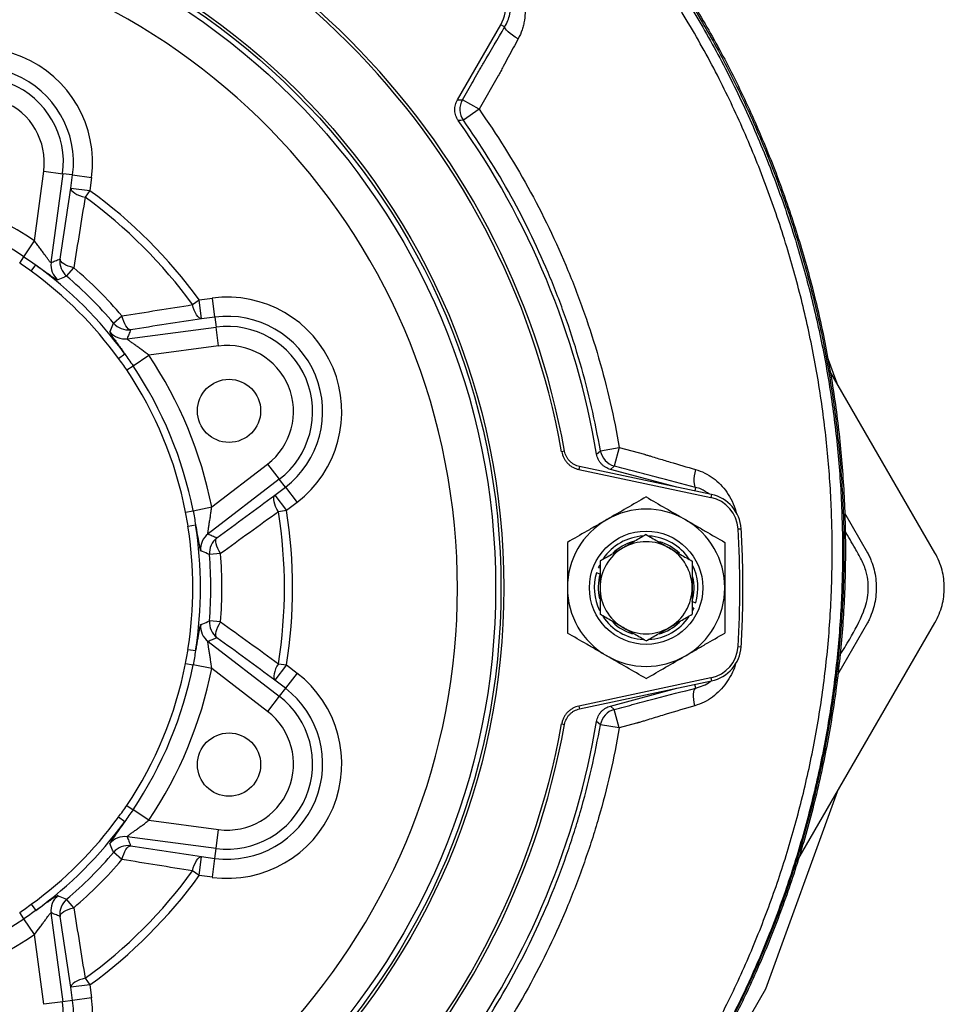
# Model space of a CAD drawing. Header units: millimetres. Extents: x 3529 to 6506, y 5193 to 8895.
# Tile 5 of 9: x 5301 to 6506, y 6352 to 7636. Entities that reach past the tile are written whole.
import ezdxf

# ---------------------------------------------------------------- set-up
doc = ezdxf.new("R2010")
doc.units = ezdxf.units.MM
doc.header["$LTSCALE"] = 5

msp = doc.modelspace()

# ---------------------------------------------------------------- linework, layer by layer
at = {"color": 7, "linetype": 'Continuous', "lineweight": 25}
for p, q in [((5871.3, 7531.3), (5927.9, 7629.3)), ((5932.9, 7626.4), (5927.9, 7629.3)), ((5924.6, 7562.6), (5899.5, 7519.1)), ((5871.3, 7531.3), (5877.9, 7531.6)), ((5899.5, 7519.1), (5877.9, 7531.6)), ((5899.5, 7519.1), (5879.1, 7504.7)), ((5320.4, 7347.4), (5332.4, 7438.4)), ((5332.4, 7438.4), (5357.1, 7435.1)), ((5357.1, 7435.1), (5341.8, 7319.2)), ((5370, 7433.4), (5357.1, 7435.1)), ((5367.8, 7416.2), (5370, 7433.4)), ((5370, 7433.4), (5394.8, 7430.2)), ((5394.8, 7430.2), (5392.5, 7413)), ((5367.8, 7416.2), (5392.5, 7413)), ((5392.5, 7413), (5386.3, 7404.4)), ((5306.6, 7326.9), (5320.4, 7347.4)), ((5301.1, 7318.6), (5306.6, 7326.9)), ((5316.1, 7308), (5321.9, 7316.1)), ((5362.2, 7301.5), (5371.5, 7312.5)), ((5526.3, 7264.4), (5534.9, 7270.6)), ((5534.9, 7270.6), (5552.1, 7272.9)), ((5538.1, 7245.9), (5534.9, 7270.6)), ((5555.3, 7248.2), (5552.1, 7272.9)), ((5423.4, 7240.3), (5434.3, 7249.6)), ((5555.3, 7248.2), (5538.1, 7245.9)), ((5555.3, 7248.2), (5557, 7235.2)), ((5441.1, 7220), (5557, 7235.2)), ((5560.3, 7210.5), (5557, 7235.2)), ((5560.3, 7210.5), (5469.3, 7198.5)), ((5429.9, 7194.2), (5438, 7200.1)), ((5448.7, 7184.7), (5469.3, 7198.5)), ((6366.1, 7161.6), (6353.2, 7197.1)), ((5440.5, 7179.2), (5448.7, 7184.7)), ((6493.5, 6941), (6356.3, 7178.5)), ((6011, 7073.4), (6007.2, 7072.7)), ((6057.6, 7073.9), (6082.2, 7078.1)), ((6082.2, 7078.1), (6075.7, 7054)), ((6082.2, 7078.1), (6115, 7069.3)), ((5551.2, 7000.6), (5624.1, 7056.5)), ((5624.1, 7056.5), (5639.3, 7036.7)), ((6029.6, 7049.5), (6201.7, 7013)), ((6202.5, 7016.8), (6030.4, 7053.4)), ((6075.7, 7054), (6070.8, 7049.6)), ((6157.2, 7026.4), (6070.8, 7049.6)), ((5639.3, 7036.7), (5546.5, 6965.5)), ((5647.2, 7026.4), (5639.3, 7036.7)), ((5633.4, 7015.8), (5647.2, 7026.4)), ((5647.2, 7026.4), (5662.4, 7006.5)), ((5633.4, 7015.8), (5648.6, 6996)), ((5517.3, 6993.9), (5527, 6995.8)), ((5527, 6995.8), (5551.2, 7000.6)), ((5648.6, 6996), (5638.2, 6994.3)), ((5662.4, 7006.5), (5648.6, 6996)), ((5520.4, 6975.8), (5530.2, 6977.4)), ((6237.1, 6972), (6240.9, 6972.2)), ((5562.7, 6939.8), (5548.3, 6938.6)), ((6055.2, 6921.9), (6056.8, 6925.4)), ((6055.2, 6921.9), (6057.2, 6921.2)), ((6057.3, 6913.1), (6052.6, 6914.9)), ((6177.1, 6877.5), (6181.8, 6875.8)), ((6179.3, 6868.8), (6177.2, 6869.5)), ((6179.3, 6868.8), (6177.6, 6865.3)), ((5562.7, 6850.9), (5548.3, 6852.1)), ((6315, 6540.5), (6493.5, 6849.7)), ((5546.5, 6825.2), (5639.3, 6754)), ((6237.1, 6818.7), (6240.9, 6818.4)), ((5520.4, 6814.9), (5530.2, 6813.3)), ((5517.3, 6796.7), (5527, 6794.8)), ((5551.2, 6790), (5527, 6794.8)), ((5648.6, 6794.7), (5633.4, 6774.9)), ((5638.2, 6796.3), (5648.6, 6794.7)), ((5648.6, 6794.7), (5662.4, 6784.1)), ((5624.1, 6734.2), (5551.2, 6790)), ((5662.4, 6784.1), (5647.2, 6764.3)), ((6201.7, 6777.7), (6029.6, 6741.1)), ((5647.2, 6764.3), (5633.4, 6774.9)), ((6030.4, 6737.3), (6202.5, 6773.9)), ((5639.3, 6754), (5624.1, 6734.2)), ((5647.2, 6764.3), (5639.3, 6754)), ((6070.8, 6741.1), (6157.2, 6764.3)), ((6070.8, 6741.1), (6075.7, 6736.7)), ((6082.2, 6712.5), (6075.7, 6736.7)), ((6007.2, 6717.9), (6011, 6717.2)), ((6082.2, 6712.5), (6057.6, 6716.8)), ((6104.9, 6718.6), (6082.2, 6712.5)), ((6366.1, 6629.1), (6272.8, 6372.2)), ((5440.5, 6611.5), (5448.7, 6605.9)), ((5469.3, 6592.2), (5448.7, 6605.9)), ((5429.9, 6596.5), (5438, 6590.6)), ((5469.3, 6592.2), (5560.3, 6580.2)), ((5557, 6555.4), (5560.3, 6580.2)), ((5557, 6555.4), (5441.1, 6570.7)), ((5434.3, 6541.1), (5423.4, 6550.4)), ((5555.3, 6542.5), (5557, 6555.4)), ((5534.9, 6520), (5538.1, 6544.8)), ((5538.1, 6544.8), (5555.3, 6542.5)), ((5552.1, 6517.8), (5555.3, 6542.5)), ((5534.9, 6520), (5526.3, 6526.2)), ((5552.1, 6517.8), (5534.9, 6520)), ((5316.1, 6482.7), (5321.9, 6474.6)), ((5371.5, 6478.2), (5362.2, 6489.2)), ((5306.6, 6463.8), (5301.1, 6472)), ((5341.8, 6471.5), (5357.1, 6355.5)), ((5320.4, 6443.3), (5306.6, 6463.8)), ((5332.4, 6352.3), (5320.4, 6443.3)), ((5386.3, 6386.2), (5392.5, 6377.7)), ((5392.5, 6377.7), (5367.8, 6374.4)), ((5370, 6357.2), (5367.8, 6374.4)), ((5392.5, 6377.7), (5394.8, 6360.5)), ((6272.8, 6372.2), (6098.1, 6069.5)), ((5357.1, 6355.5), (5332.4, 6352.3)), ((5370, 6357.2), (5357.1, 6355.5)), ((5394.8, 6360.5), (5370, 6357.2))]:
    msp.add_line(p, q, dxfattribs=at)
at = {"color": 8, "linetype": 'Continuous', "lineweight": 25}
for p, q in [((6030.4, 7053.4), (6029.6, 7049.5)), ((6181.7, 7026.1), (6180.5, 7021.5)), ((6202.5, 7016.8), (6201.7, 7013)), ((6375.7, 6992.9), (6405.7, 6941)), ((6405.7, 6849.6), (6366.6, 6781.9)), ((6201.7, 6777.7), (6202.5, 6773.9)), ((6181.8, 6764.4), (6180.5, 6769.2)), ((6029.6, 6741.1), (6030.4, 6737.3))]:
    msp.add_line(p, q, dxfattribs=at)
at = {"color": 7, "linetype": 'Continuous', "lineweight": 25, "flags": 128}
for points in [[(5950.5, 7611), (5946.8, 7613.3), (5943.3, 7615.7), (5940.2, 7618), (5937.5, 7620.2), (5935.4, 7622.2), (5933.9, 7624), (5933.1, 7625.4), (5932.9, 7626.4)], [(5879.1, 7504.7), (5876, 7504.5), (5872.6, 7504.3)], [(5367.8, 7416.2), (5368.1, 7414.6), (5369.1, 7412.9), (5370.7, 7411.3), (5372.9, 7409.6), (5375.7, 7408.1), (5378.9, 7406.7), (5382.5, 7405.5), (5386.3, 7404.4)], [(5371.5, 7312.5), (5367.8, 7313.5), (5364.3, 7314.7), (5361.2, 7316), (5358.6, 7317.5), (5356.4, 7319.1), (5354.9, 7320.6), (5353.9, 7322.2), (5353.6, 7323.8)], [(5538.1, 7245.9), (5536.5, 7246.2), (5534.8, 7247.2), (5533.1, 7248.8), (5531.5, 7251.1), (5530, 7253.8), (5528.6, 7257), (5527.3, 7260.6), (5526.3, 7264.4)], [(5445.6, 7231.7), (5444.1, 7232), (5442.5, 7233), (5440.9, 7234.5), (5439.4, 7236.7), (5437.9, 7239.3), (5436.6, 7242.4), (5435.4, 7245.9), (5434.3, 7249.6)], [(6052.7, 7069.5), (6055, 7071.6), (6057.6, 7073.9)], [(6181.5, 7049.6), (6180.6, 7045.3), (6180, 7041.1), (6179.6, 7037.3), (6179.5, 7033.9), (6179.7, 7031), (6180.1, 7028.6), (6180.8, 7027), (6181.7, 7026.1)], [(5638.2, 6994.3), (5636.2, 6997.8), (5634.5, 7001.2), (5633.3, 7004.4), (5632.4, 7007.5), (5632, 7010.2), (5632, 7012.5), (5632.5, 7014.4), (5633.4, 7015.8)], [(5562.7, 6939.8), (5560.8, 6943.1), (5559.2, 6946.4), (5557.9, 6949.6), (5557.1, 6952.5), (5556.7, 6955.1), (5556.7, 6957.3), (5557.1, 6959.1), (5558, 6960.4)], [(5558, 6830.2), (5557.1, 6831.5), (5556.7, 6833.3), (5556.7, 6835.6), (5557.1, 6838.2), (5557.9, 6841.1), (5559.2, 6844.2), (5560.8, 6847.5), (5562.7, 6850.9)], [(5638.2, 6796.3), (5636.2, 6792.9), (5634.5, 6789.5), (5633.3, 6786.2), (5632.4, 6783.2), (5632, 6780.5), (5632, 6778.1), (5632.5, 6776.3), (5633.4, 6774.9)], [(6180.7, 6741.5), (6179.9, 6745.7), (6179.4, 6749.7), (6179.1, 6753.5), (6179.1, 6756.8), (6179.4, 6759.6), (6179.9, 6761.9), (6180.7, 6763.5), (6181.8, 6764.4)], [(6057.6, 6716.8), (6055.3, 6718.8), (6052.7, 6721.1)], [(5434.3, 6541.1), (5435.4, 6544.8), (5436.6, 6548.2), (5437.9, 6551.3), (5439.4, 6554), (5440.9, 6556.1), (5442.5, 6557.7), (5444.1, 6558.6), (5445.6, 6559)], [(5526.3, 6526.2), (5527.3, 6530.1), (5528.6, 6533.7), (5530, 6536.9), (5531.5, 6539.6), (5533.1, 6541.8), (5534.8, 6543.5), (5536.5, 6544.5), (5538.1, 6544.8)], [(5353.6, 6466.9), (5353.9, 6468.4), (5354.9, 6470), (5356.4, 6471.6), (5358.6, 6473.2), (5361.2, 6474.6), (5364.3, 6476), (5367.8, 6477.2), (5371.5, 6478.2)], [(5386.3, 6386.2), (5382.5, 6385.2), (5378.9, 6384), (5375.7, 6382.6), (5372.9, 6381), (5370.7, 6379.4), (5369.1, 6377.7), (5368.1, 6376.1), (5367.8, 6374.4)]]:
    msp.add_lwpolyline(points, dxfattribs=at)
at = {"color": 7, "linetype": 'Continuous', "lineweight": 25}
for centre, radius in [((5017.2, 6895.3), 914.7), ((5017.2, 6895.3), 910.9), ((5017.2, 6895.3), 904), ((5573.8, 7125.9), 41.2), ((6117.2, 6895.3), 73.9), ((5573.8, 6664.8), 41.2)]:
    msp.add_circle(centre, radius, dxfattribs=at)
for centre, radius, start, end in [((5017.2, 6895.3), 1005.7, 10.1602, 79.8398), ((5017.2, 6895.3), 1009.6, 10.1602, 79.8398), ((5017.2, 6895.3), 854.2, 281.2086, 263.8476), ((5884.6, 7654.3), 50, 330, 45), ((5246.8, 7449.7), 149.2, 352.5, 142.5), ((5246.8, 7449.7), 124.3, 352.5, 142.5), ((5246.8, 7449.7), 111.2, 352.5, 142.5), ((5246.8, 7449.7), 86.3, 352.5, 142.5), ((5899.6, 7519.1), 25, 150.1082, 215.152), ((5017.2, 6895.3), 1050, 9.5497, 35.4503), ((5017.2, 6895.3), 544.3, 56.1537, 78.8463), ((5017.2, 6895.3), 639.4, 35.9427, 54.0573), ((5017.2, 6895.3), 519.6, 56.1537, 78.8463), ((5017.2, 6895.3), 628.8, 35.9427, 54.0573), ((5366.7, 7316), 25, 172.5917, 230.1934), ((5378.4, 7320.5), 25, 172.5904, 229.567), ((5017.2, 6895.3), 509.5, 35.9134, 54.0866), ((5017.2, 6895.3), 519.5, 35.9134, 54.0866), ((5017.2, 6895.3), 547.3, 40.3426, 49.6574), ((5017.2, 6895.3), 532.9, 40.3426, 49.6574), ((5571.5, 7124.9), 149.2, 307.5, 97.5), ((5442.4, 7256.5), 25, 220.433, 277.4096), ((5571.5, 7124.9), 124.3, 307.5, 97.5), ((5437.9, 7244.8), 25, 219.8066, 277.4083), ((5571.5, 7124.9), 111.2, 307.5, 97.5), ((5571.5, 7124.9), 86.3, 307.5, 97.5), ((5017.2, 6895.3), 544.3, 11.1537, 33.8463), ((5017.2, 6895.3), 509.7, 11.1537, 33.8463), ((5017.2, 6895.3), 519.6, 11.1537, 33.8463), ((6082.2, 7078.2), 25, 189.848, 254.8918), ((6192.4, 6969.2), 44.7, 3.5961, 78), ((6192.4, 6969.2), 48.7, 3.5961, 78), ((5017.2, 6895.3), 639.4, 350.9427, 9.0573), ((6117.2, 6895.3), 102.5, 60, 120), ((5017.2, 6895.3), 628.8, 350.9427, 9.0573), ((6117.2, 6895.3), 102.5, 120, 180), ((6117.2, 6895.3), 102.5, 0, 60), ((5017.2, 6895.3), 509.5, 350.9134, 9.0866), ((5017.2, 6895.3), 519.5, 350.9134, 9.0866), ((5017.2, 6895.3), 1222.2, 356.4039, 3.5961), ((5017.2, 6895.3), 1226.2, 0, 3.5961), ((5561.8, 6945.7), 25, 127.5917, 185.1934), ((5573.3, 6940.6), 25, 127.5904, 184.567), ((6117.2, 6895.3), 67.5, 93.1847, 145.8382), ((6117.2, 6895.3), 67.5, 33.2919, 86.8153), ((6117.2, 6895.3), 60, 120, 180), ((6117.2, 6895.3), 62.5, 105.7535, 134.0571), ((6117.2, 6895.3), 60, 60, 120), ((6117.2, 6895.3), 62.5, 46.0885, 73.7166), ((6117.2, 6895.3), 60, 0, 60), ((5017.2, 6895.3), 532.9, 355.3426, 4.6574), ((5017.2, 6895.3), 547.3, 355.3426, 4.6574), ((6117.2, 6895.3), 67.5, 343.1847, 26.0095), ((6117.2, 6895.3), 67.5, 163.1847, 206.0095), ((6117.2, 6895.3), 62.5, 163.4398, 193.2141), ((6117.2, 6895.3), 62.5, 343.4398, 13.2141), ((6117.2, 6895.3), 102.5, 180, 240), ((6117.2, 6895.3), 60, 180, 240), ((6117.2, 6895.3), 60, 300, 0), ((6117.2, 6895.3), 102.5, 300, 0), ((5017.2, 6895.3), 1226.2, 356.4039, 0), ((6117.2, 6895.3), 67.5, 213.2919, 266.8153), ((6117.2, 6895.3), 67.5, 273.1847, 325.8382), ((5561.8, 6845), 25, 174.8066, 232.4083), ((5573.3, 6850.1), 25, 175.433, 232.4096), ((6117.2, 6895.3), 62.5, 226.0885, 253.7166), ((6117.2, 6895.3), 60, 240, 300), ((6117.2, 6895.3), 62.5, 285.7535, 314.0571), ((6192.4, 6821.5), 44.7, 282, 356.4039), ((6192.4, 6821.5), 48.7, 282, 356.4039), ((6117.2, 6895.3), 102.5, 240, 300), ((5017.2, 6895.3), 509.7, 326.1537, 348.8463), ((5017.2, 6895.3), 519.6, 326.1537, 348.8463), ((5017.2, 6895.3), 544.3, 326.1537, 348.8463), ((5571.5, 6665.7), 149.2, 262.5, 52.5), ((5571.5, 6665.7), 124.3, 262.5, 52.5), ((5571.5, 6665.7), 111.2, 262.5, 52.5), ((5571.5, 6665.7), 86.3, 262.5, 52.5), ((6082.2, 6712.5), 25, 105.1082, 170.152), ((5017.2, 6895.3), 1005.7, 280.1602, 349.8398), ((5017.2, 6895.3), 1009.6, 280.1602, 349.8398), ((5017.2, 6895.3), 1050, 324.5497, 350.4503), ((5017.2, 6895.3), 509.5, 305.9134, 324.0866), ((5017.2, 6895.3), 519.5, 305.9134, 324.0866), ((5437.9, 6545.9), 25, 82.5917, 140.1934), ((5442.4, 6534.1), 25, 82.5904, 139.567), ((5017.2, 6895.3), 532.9, 310.3426, 319.6574), ((5017.2, 6895.3), 547.3, 310.3426, 319.6574), ((5017.2, 6895.3), 628.8, 305.9427, 324.0573), ((5017.2, 6895.3), 639.4, 305.9427, 324.0573), ((5366.7, 6474.7), 25, 129.8066, 187.4083), ((5378.4, 6470.1), 25, 130.433, 187.4096), ((5017.2, 6895.3), 519.6, 281.1537, 303.8463), ((5017.2, 6895.3), 544.3, 281.1537, 303.8463), ((5246.8, 6341), 149.2, 217.5, 7.5), ((5246.8, 6341), 124.3, 217.5, 7.5), ((5246.8, 6341), 111.2, 217.5, 7.5)]:
    msp.add_arc(centre, radius, start, end, dxfattribs=at)
for points, knots in [([(5720.8, 8112.8), (5733.5, 8104.7), (5758.9, 8088.6), (5808.6, 8054.7), (5868.5, 8009), (5937.2, 7949.4), (6002.2, 7885), (6059.2, 7820.5), (6108.7, 7757.3), (6151.4, 7696.3), (6191.2, 7632.6), (6227.6, 7566), (6260.2, 7496.7), (6288.7, 7426.2), (6313.1, 7354.7), (6333.5, 7282.5), (6350.1, 7208.6), (6362.6, 7133.2), (6371.1, 7056.6), (6375.2, 6979.8), (6375, 6903.2), (6370.5, 6827), (6361.7, 6750.4), (6348.3, 6673.6), (6330.4, 6597.1), (6308.5, 6522.7), (6282.6, 6450.8), (6253.2, 6381.5), (6219.6, 6313.2), (6181.7, 6246.3), (6139.5, 6181.2), (6094.5, 6119.5), (6046.5, 6061.9), (6013.5, 6024.7), (5995.4, 6007.3), (5995, 6006.9)], [0, 0, 0, 0, 0.018507, 0.037011, 0.074103, 0.111193, 0.148923, 0.186652, 0.217185, 0.24774, 0.278273, 0.309686, 0.341129, 0.372549, 0.403322, 0.434117, 0.464889, 0.496522, 0.52818, 0.559812, 0.591131, 0.622476, 0.653795, 0.686049, 0.718331, 0.750585, 0.781482, 0.812404, 0.843301, 0.875134, 0.906995, 0.938829, 0.969069, 0.999332, 1, 1, 1, 1]), ([(5721.9, 8114.4), (5734.6, 8106.4), (5760, 8090.3), (5809.7, 8056.3), (5869.6, 8010.6), (5938.3, 7951.1), (6003.3, 7886.7), (6060.4, 7822.2), (6109.9, 7759), (6152.7, 7698), (6192.6, 7634.2), (6229.1, 7567.5), (6261.7, 7498.1), (6290.3, 7427.5), (6314.8, 7355.9), (6335.2, 7283.7), (6351.8, 7209.7), (6364.5, 7134.2), (6373, 7057.4), (6377.1, 6980.6), (6377, 6903.9), (6372.5, 6827.5), (6363.7, 6750.8), (6350.4, 6673.9), (6332.5, 6597.3), (6310.5, 6522.8), (6284.7, 6450.7), (6255.3, 6381.3), (6221.6, 6312.9), (6183.7, 6245.9), (6141.6, 6180.6), (6096.5, 6118.9), (6048.5, 6061.2), (6014.8, 6023.3), (5996.1, 6005.2), (5995, 6004.2)], [0, 0, 0, 0, 0.018466, 0.036928, 0.073938, 0.110946, 0.148589, 0.186233, 0.216736, 0.24726, 0.277764, 0.309145, 0.340556, 0.371945, 0.402693, 0.433465, 0.464214, 0.495822, 0.527455, 0.559063, 0.590358, 0.621678, 0.652973, 0.685202, 0.717459, 0.749688, 0.780562, 0.81146, 0.842333, 0.874143, 0.90598, 0.93779, 0.968008, 0.99825, 1, 1, 1, 1]), ([(5935, 7705.9), (5938, 7702.8), (5940.8, 7699.4), (5945.9, 7692.5), (5948.2, 7688.8), (5951.2, 7683), (5952.1, 7681), (5953.8, 7677), (5954.6, 7675), (5956.6, 7668.9), (5957.7, 7664.8), (5958.8, 7658.4), (5959, 7656.3), (5959.4, 7652), (5959.5, 7649.9), (5959.6, 7643.5), (5959.3, 7639.3), (5958.3, 7633), (5957.9, 7630.9), (5956.9, 7626.7), (5956.3, 7624.7), (5954.3, 7618.7), (5952.6, 7614.7), (5950.5, 7611)], [0, 0, 0, 0, 0.125, 0.125, 0.25, 0.25, 0.3125, 0.3125, 0.375, 0.375, 0.5, 0.5, 0.5625, 0.5625, 0.625, 0.625, 0.75, 0.75, 0.8125, 0.8125, 0.875, 0.875, 1, 1, 1, 1]), ([(5932.9, 7626.4), (5934.5, 7629), (5935.9, 7631.8), (5938.1, 7637.4), (5939, 7640.2), (5939.9, 7644.7), (5940.2, 7646.2), (5940.6, 7649.2), (5940.7, 7650.7), (5941, 7655.2), (5940.9, 7658.2), (5940.4, 7662.7), (5940.2, 7664.3), (5939.6, 7667.3), (5939.2, 7668.8), (5938, 7673.2), (5936.9, 7676.1), (5934.2, 7681.8), (5932.6, 7684.6), (5929, 7689.7), (5926.9, 7692.1), (5924.7, 7694.4)], [0, 0, 0, 0, 0.125, 0.125, 0.25, 0.25, 0.3125, 0.3125, 0.375, 0.375, 0.5, 0.5, 0.5625, 0.5625, 0.625, 0.625, 0.75, 0.75, 0.875, 0.875, 1, 1, 1, 1]), ([(5877.9, 7531.6), (5882.5, 7539.6), (5889.4, 7551.5), (5897.4, 7565.4), (5900.8, 7571.3), (5903.1, 7575.3), (5904.3, 7577.3), (5914.6, 7595.1), (5923.8, 7610.9), (5932.9, 7626.4)], [0, 0, 0, 0, 0.25, 0.375, 0.4375, 0.4375, 0.5, 0.5, 1, 1, 1, 1]), ([(5950.5, 7611), (5946.2, 7603), (5941.9, 7595), (5935.4, 7582.9), (5933.2, 7578.9), (5930, 7572.8), (5928.9, 7570.8), (5927.3, 7567.7), (5926.7, 7566.7), (5925.9, 7565.2), (5925.7, 7564.7), (5925.3, 7563.9), (5925.1, 7563.6), (5924.9, 7563.2), (5924.9, 7563.1), (5924.7, 7562.9), (5924.7, 7562.7), (5924.6, 7562.6)], [0, 0, 0, 0, 0.5, 0.5, 0.75, 0.75, 0.875, 0.875, 0.9375, 0.9375, 0.96875, 0.96875, 0.984375, 0.984375, 0.992188, 0.992188, 1, 1, 1, 1]), ([(5872.6, 7504.3), (5871.2, 7506.3), (5870.1, 7508.4), (5868.9, 7511.8), (5868.6, 7512.9), (5868.2, 7515.2), (5868, 7516.4), (5867.9, 7518.8), (5867.9, 7520), (5868.2, 7522.4), (5868.4, 7523.5), (5869.2, 7527), (5870.1, 7529.2), (5871.3, 7531.3)], [0, 0, 0, 0, 0.25, 0.25, 0.375, 0.375, 0.5, 0.5, 0.625, 0.625, 0.75, 0.75, 1, 1, 1, 1]), ([(5899.5, 7519.1), (5922.6, 7486.4), (5943.9, 7452.5), (5982.5, 7382.5), (5999.9, 7346.4), (6019.3, 7299.7), (6023, 7290.3), (6030.2, 7271.4), (6033.7, 7261.9), (6043.7, 7233.4), (6049.8, 7214.2), (6066.5, 7156.5), (6075.4, 7117.5), (6082.2, 7078.1)], [0, 0, 0, 0, 0.25, 0.25, 0.5, 0.5, 0.5625, 0.5625, 0.625, 0.625, 0.75, 0.75, 1, 1, 1, 1]), ([(6057.6, 7073.9), (6051, 7112.4), (6042.2, 7150.5), (6025.9, 7206.9), (6020, 7225.6), (6010.2, 7253.5), (6006.8, 7262.7), (5999.8, 7281.2), (5996.1, 7290.4), (5977.2, 7336), (5960.2, 7371.3), (5922.5, 7439.7), (5901.7, 7472.7), (5879.1, 7504.7)], [0, 0, 0, 0, 0.25, 0.25, 0.375, 0.375, 0.4375, 0.4375, 0.5, 0.5, 0.75, 0.75, 1, 1, 1, 1]), ([(5341.8, 7319.2), (5341.7, 7319.1), (5341.4, 7319.3), (5340.7, 7320.1), (5340.4, 7320.4), (5339.8, 7321.2), (5339.5, 7321.6), (5338.8, 7322.6), (5338.4, 7323.1), (5337.5, 7324.2), (5337.1, 7324.8), (5335.8, 7326.6), (5334.8, 7328), (5332.8, 7330.7), (5331.8, 7332.2), (5329.6, 7335.1), (5328.5, 7336.6), (5326.3, 7339.7), (5325.1, 7341.2), (5322.8, 7344.3), (5321.6, 7345.9), (5320.4, 7347.4)], [0, 0, 0, 0, 0.125, 0.125, 0.1875, 0.1875, 0.25, 0.25, 0.3125, 0.3125, 0.375, 0.375, 0.5, 0.5, 0.625, 0.625, 0.75, 0.75, 0.875, 0.875, 1, 1, 1, 1]), ([(5316.1, 7308), (5313.6, 7309.8), (5311.1, 7311.6), (5306.1, 7315.2), (5303.6, 7316.9), (5301.1, 7318.6)], [0, 0, 0, 0, 0.5, 0.5, 1, 1, 1, 1]), ([(5306.6, 7326.9), (5309.2, 7325.1), (5311.8, 7323.3), (5316.9, 7319.7), (5319.4, 7317.9), (5321.9, 7316.1)], [0, 0, 0, 0, 0.5, 0.5, 1, 1, 1, 1]), ([(5341.8, 7319.2), (5343.7, 7319.9), (5345.6, 7320.7), (5347.5, 7321.4), (5349.5, 7322.2), (5351.5, 7323), (5353.6, 7323.8)], [0, 0, 0, 0, 0.02014421, 0.02014421, 0.02014421, 0.04219307, 0.04219307, 0.04219307, 0.04219307]), ([(5321.9, 7316.1), (5325.8, 7313.4), (5329.4, 7310.8), (5336.2, 7306.1), (5339.1, 7304), (5344.3, 7300.3), (5346.4, 7298.9), (5349.5, 7297.1), (5350.4, 7296.6), (5350.6, 7296.7)], [0, 0, 0, 0, 0.25, 0.25, 0.5, 0.5, 0.75, 0.75, 1, 1, 1, 1]), ([(5362.2, 7301.5), (5361.3, 7301.1), (5360.3, 7300.7), (5359.4, 7300.4), (5356.5, 7299.2), (5353.6, 7298), (5350.6, 7296.7)], [0, 0, 0, 0, 0.01, 0.01, 0.01, 0.04219154, 0.04219154, 0.04219154, 0.04219154]), ([(5418.6, 7228.8), (5419, 7229.7), (5419.4, 7230.6), (5419.8, 7231.5), (5421, 7234.4), (5422.2, 7237.4), (5423.4, 7240.3)], [0, 0, 0, 0, 0.01, 0.01, 0.01, 0.04219154, 0.04219154, 0.04219154, 0.04219154]), ([(5418.6, 7228.8), (5418.6, 7228.6), (5418.7, 7228.3), (5419.1, 7227.4), (5419.4, 7226.8), (5420.3, 7225.3), (5420.9, 7224.4), (5422.3, 7222.3), (5423.1, 7221.1), (5424.9, 7218.6), (5425.9, 7217.2), (5427.5, 7214.9), (5428, 7214.2), (5429.2, 7212.6), (5429.8, 7211.7), (5431.5, 7209.2), (5432.8, 7207.5), (5435.3, 7203.9), (5436.6, 7202), (5438, 7200.1)], [0, 0, 0, 0, 0.125, 0.125, 0.25, 0.25, 0.375, 0.375, 0.5, 0.5, 0.625, 0.625, 0.6875, 0.6875, 0.75, 0.75, 0.875, 0.875, 1, 1, 1, 1]), ([(5445.6, 7231.7), (5444.9, 7229.7), (5444.1, 7227.6), (5443.3, 7225.6), (5442.5, 7223.7), (5441.8, 7221.8), (5441.1, 7220)], [0, 0, 0, 0, 0.02204886, 0.02204886, 0.02204886, 0.04219307, 0.04219307, 0.04219307, 0.04219307]), ([(5469.3, 7198.5), (5466.2, 7200.9), (5463.1, 7203.2), (5458.5, 7206.6), (5457, 7207.7), (5454.1, 7209.9), (5452.7, 7210.9), (5449.9, 7212.9), (5448.6, 7213.9), (5446.1, 7215.7), (5445, 7216.5), (5443.5, 7217.6), (5443.1, 7217.9), (5442.3, 7218.6), (5442, 7218.8), (5441.2, 7219.5), (5441, 7219.9), (5441.1, 7220)], [0, 0, 0, 0, 0.25, 0.25, 0.375, 0.375, 0.5, 0.5, 0.625, 0.625, 0.75, 0.75, 0.8125, 0.8125, 0.875, 0.875, 1, 1, 1, 1]), ([(5440.5, 7179.2), (5438.8, 7181.8), (5437.1, 7184.3), (5433.5, 7189.3), (5431.7, 7191.7), (5429.9, 7194.2)], [0, 0, 0, 0, 0.5, 0.5, 1, 1, 1, 1]), ([(5438, 7200.1), (5439.8, 7197.5), (5441.6, 7195), (5445.2, 7189.9), (5447, 7187.3), (5448.7, 7184.7)], [0, 0, 0, 0, 0.5, 0.5, 1, 1, 1, 1]), ([(6007.2, 7072.7), (6007.7, 7069.9), (6008.6, 7067.2), (6010.5, 7063.4), (6011.3, 7062.2), (6012.9, 7059.9), (6013.8, 7058.8), (6015.8, 7056.7), (6016.9, 7055.8), (6019.1, 7054), (6020.3, 7053.2), (6022.8, 7051.9), (6024.1, 7051.3), (6026.8, 7050.2), (6028.2, 7049.8), (6029.6, 7049.5)], [0, 0, 0, 0, 0.25, 0.25, 0.375, 0.375, 0.5, 0.5, 0.625, 0.625, 0.75, 0.75, 0.875, 0.875, 1, 1, 1, 1]), ([(6030.4, 7053.3), (6028, 7053.9), (6025.7, 7054.7), (6022.4, 7056.5), (6021.4, 7057.2), (6019.4, 7058.7), (6018.5, 7059.5), (6016.8, 7061.3), (6016, 7062.3), (6014.6, 7064.3), (6013.9, 7065.3), (6012.2, 7068.6), (6011.4, 7071), (6011, 7073.4)], [0, 0, 0, 0, 0.25, 0.25, 0.375, 0.375, 0.5, 0.5, 0.625, 0.625, 0.75, 0.75, 1, 1, 1, 1]), ([(6070.8, 7049.6), (6068.5, 7050.2), (6066.3, 7051.1), (6063.3, 7053), (6062.3, 7053.7), (6060.5, 7055.2), (6059.6, 7056), (6058, 7057.7), (6057.3, 7058.7), (6055.9, 7060.7), (6055.3, 7061.7), (6053.8, 7064.9), (6053.1, 7067.2), (6052.7, 7069.5)], [0, 0, 0, 0, 0.25, 0.25, 0.375, 0.375, 0.5, 0.5, 0.625, 0.625, 0.75, 0.75, 1, 1, 1, 1]), ([(6115, 7069.3), (6115.1, 7069.3), (6115.2, 7069.3), (6115.4, 7069.2), (6115.6, 7069.1), (6115.9, 7069), (6116.4, 7068.9), (6116.7, 7068.8), (6117.8, 7068.4), (6118.5, 7068.2), (6120.6, 7067.6), (6122, 7067.2), (6126.2, 7065.9), (6129, 7065), (6137.3, 7062.5), (6142.9, 7060.9), (6159.5, 7055.9), (6170.6, 7052.7), (6181.5, 7049.6)], [0, 0, 0, 0, 0.003906, 0.003906, 0.007813, 0.015625, 0.015625, 0.03125, 0.03125, 0.0625, 0.0625, 0.125, 0.125, 0.25, 0.25, 0.5, 0.5, 1, 1, 1, 1]), ([(6181.7, 7026.1), (6164.3, 7030.6), (6146.7, 7035.1), (6124.6, 7040.9), (6120.2, 7042.1), (6113.5, 7043.9), (6111.3, 7044.5), (6106.8, 7045.7), (6104.6, 7046.3), (6093.5, 7049.3), (6084.6, 7051.6), (6075.7, 7054)], [0, 0, 0, 0, 0.5, 0.5, 0.625, 0.625, 0.6875, 0.6875, 0.75, 0.75, 1, 1, 1, 1]), ([(6117.2, 7013.7), (6108.8, 7008.9), (6100.4, 7004), (6083.3, 6994.1), (6074.7, 6989.1), (6066, 6984.1)], [0, 0, 0, 0, 0.5, 0.5, 1, 1, 1, 1]), ([(6117.2, 7013.7), (6125.6, 7008.9), (6134, 7004), (6151.1, 6994.1), (6159.7, 6989.1), (6168.5, 6984.1)], [0, 0, 0, 0, 0.5, 0.5, 1, 1, 1, 1]), ([(5527, 6995.8), (5527.6, 6992.8), (5528.1, 6989.7), (5529.2, 6983.5), (5529.7, 6980.5), (5530.2, 6977.4)], [0, 0, 0, 0, 0.5, 0.5, 1, 1, 1, 1]), ([(5546.5, 6965.5), (5546.3, 6965.5), (5546.3, 6965.9), (5546.3, 6966.9), (5546.4, 6967.4), (5546.5, 6968.3), (5546.5, 6968.9), (5546.7, 6970.1), (5546.8, 6970.7), (5547, 6972.1), (5547.1, 6972.8), (5547.4, 6975.1), (5547.7, 6976.7), (5548.2, 6980), (5548.5, 6981.8), (5549.1, 6985.4), (5549.4, 6987.3), (5549.9, 6991), (5550.2, 6992.9), (5550.7, 6996.8), (5551, 6998.7), (5551.2, 7000.6)], [0, 0, 0, 0, 0.125, 0.125, 0.1875, 0.1875, 0.25, 0.25, 0.3125, 0.3125, 0.375, 0.375, 0.5, 0.5, 0.625, 0.625, 0.75, 0.75, 0.875, 0.875, 1, 1, 1, 1]), ([(5520.4, 6975.8), (5519.9, 6978.8), (5519.4, 6981.9), (5518.4, 6987.9), (5517.9, 6990.9), (5517.3, 6993.9)], [0, 0, 0, 0, 0.5, 0.5, 1, 1, 1, 1]), ([(6066, 6984.1), (6063.8, 6982.8), (6061.6, 6981.6), (6057.2, 6979.1), (6055.1, 6977.8), (6048.6, 6974.1), (6044.3, 6971.6), (6031.5, 6964.2), (6023.1, 6959.3), (6014.7, 6954.5)], [0, 0, 0, 0, 0.125, 0.125, 0.25, 0.25, 0.5, 0.5, 1, 1, 1, 1]), ([(6168.5, 6984.1), (6170.6, 6982.8), (6172.8, 6981.6), (6177.2, 6979.1), (6179.3, 6977.8), (6185.8, 6974.1), (6190.1, 6971.6), (6202.9, 6964.2), (6211.3, 6959.3), (6219.7, 6954.5)], [0, 0, 0, 0, 0.125, 0.125, 0.25, 0.25, 0.5, 0.5, 1, 1, 1, 1]), ([(5530.2, 6977.4), (5531, 6972.7), (5531.8, 6968.4), (5533.2, 6960.2), (5533.8, 6956.6), (5534.9, 6950.4), (5535.4, 6948), (5536.2, 6944.5), (5536.6, 6943.5), (5536.8, 6943.4)], [0, 0, 0, 0, 0.25, 0.25, 0.5, 0.5, 0.75, 0.75, 1, 1, 1, 1]), ([(5546.5, 6965.5), (5548.3, 6964.7), (5550.2, 6963.9), (5552, 6963.1), (5554, 6962.2), (5556, 6961.3), (5558, 6960.4)], [0, 0, 0, 0, 0.02014421, 0.02014421, 0.02014421, 0.04219307, 0.04219307, 0.04219307, 0.04219307]), ([(6117.2, 6964.6), (6112.2, 6961.7), (6107.2, 6958.8), (6097.2, 6953.1), (6092.2, 6950.2), (6087.2, 6947.3)], [0, 0, 0, 0, 0.5, 0.5, 1, 1, 1, 1]), ([(6117.2, 6964.6), (6122.2, 6961.7), (6127.2, 6958.8), (6137.2, 6953.1), (6142.2, 6950.2), (6147.2, 6947.3)], [0, 0, 0, 0, 0.5, 0.5, 1, 1, 1, 1]), ([(6014.7, 6954.5), (6014.7, 6949.7), (6014.7, 6944.8), (6014.7, 6935), (6014.7, 6930.1), (6014.7, 6915.3), (6014.7, 6905.3), (6014.7, 6895.3)], [0, 0, 0, 0, 0.25, 0.25, 0.5, 0.5, 1, 1, 1, 1]), ([(6087.2, 6947.3), (6082.2, 6944.4), (6077.2, 6941.5), (6067.2, 6935.7), (6062.2, 6932.9), (6057.2, 6930)], [0, 0, 0, 0, 0.5, 0.5, 1, 1, 1, 1]), ([(6147.2, 6947.3), (6152.2, 6944.4), (6157.2, 6941.5), (6167.2, 6935.7), (6172.2, 6932.9), (6177.2, 6930)], [0, 0, 0, 0, 0.5, 0.5, 1, 1, 1, 1]), ([(6219.7, 6954.5), (6219.7, 6949.7), (6219.7, 6944.8), (6219.7, 6935), (6219.7, 6930.1), (6219.7, 6915.3), (6219.7, 6905.3), (6219.7, 6895.3)], [0, 0, 0, 0, 0.25, 0.25, 0.5, 0.5, 1, 1, 1, 1]), ([(5548.3, 6938.6), (5547.4, 6939), (5546.5, 6939.4), (5545.6, 6939.7), (5542.7, 6941), (5539.8, 6942.2), (5536.8, 6943.4)], [0, 0, 0, 0, 0.01, 0.01, 0.01, 0.04219154, 0.04219154, 0.04219154, 0.04219154]), ([(6405.7, 6941), (6406.2, 6940.2), (6406.6, 6939.3), (6407.5, 6937.5), (6407.9, 6936.6), (6409.2, 6933.9), (6409.9, 6932), (6412.1, 6926.5), (6413.2, 6922.7), (6416.1, 6911.1), (6417.1, 6903.3), (6417.1, 6891.4), (6416.9, 6887.4), (6415.9, 6879.5), (6415.2, 6875.6), (6413.3, 6868), (6412.1, 6864.2), (6409.9, 6858.7), (6409.2, 6856.8), (6407.9, 6854.1), (6407.5, 6853.2), (6406.6, 6851.4), (6406.2, 6850.5), (6405.7, 6849.6)], [0, 0, 0, 0, 0.03125, 0.03125, 0.0625, 0.0625, 0.125, 0.125, 0.25, 0.25, 0.5, 0.5, 0.625, 0.625, 0.75, 0.75, 0.875, 0.875, 0.9375, 0.9375, 0.96875, 0.96875, 1, 1, 1, 1]), ([(6493.5, 6849.7), (6495.7, 6853.5), (6499.3, 6861.1), (6503, 6872.3), (6505.2, 6883.6), (6505.7, 6891.4), (6505.7, 6899.3), (6505.2, 6907.1), (6503, 6918.4), (6499.3, 6929.6), (6495.7, 6937.1), (6493.5, 6941)], [0.49406161, 0.49406161, 0.49406161, 0.49406161, 0.49554621, 0.49703081, 0.4985154, 0.5, 0.5, 0.5014846, 0.50296919, 0.50445379, 0.50593839, 0.50593839, 0.50593839, 0.50593839]), ([(6057.2, 6930), (6057.2, 6924.2), (6057.2, 6918.4), (6057.2, 6906.9), (6057.2, 6901.1), (6057.2, 6895.3)], [0, 0, 0, 0, 0.5, 0.5, 1, 1, 1, 1]), ([(6177.2, 6930), (6177.2, 6924.2), (6177.2, 6918.4), (6177.2, 6906.9), (6177.2, 6901.1), (6177.2, 6895.3)], [0, 0, 0, 0, 0.5, 0.5, 1, 1, 1, 1]), ([(6014.7, 6895.3), (6014.7, 6890.3), (6014.7, 6885.3), (6014.7, 6875.2), (6014.7, 6870.2), (6014.7, 6855.4), (6014.7, 6845.7), (6014.7, 6836.2)], [0, 0, 0, 0, 0.25, 0.25, 0.5, 0.5, 1, 1, 1, 1]), ([(6057.2, 6895.3), (6057.2, 6889.5), (6057.2, 6883.8), (6057.2, 6872.2), (6057.2, 6866.5), (6057.2, 6860.7)], [0, 0, 0, 0, 0.5, 0.5, 1, 1, 1, 1]), ([(6177.2, 6895.3), (6177.2, 6889.5), (6177.2, 6883.8), (6177.2, 6872.2), (6177.2, 6866.5), (6177.2, 6860.7)], [0, 0, 0, 0, 0.5, 0.5, 1, 1, 1, 1]), ([(6219.7, 6895.3), (6219.7, 6890.3), (6219.7, 6885.3), (6219.7, 6875.2), (6219.7, 6870.2), (6219.7, 6855.4), (6219.7, 6845.7), (6219.7, 6836.2)], [0, 0, 0, 0, 0.25, 0.25, 0.5, 0.5, 1, 1, 1, 1]), ([(6087.2, 6843.4), (6082.2, 6846.3), (6077.2, 6849.1), (6067.2, 6854.9), (6062.2, 6857.8), (6057.2, 6860.7)], [0, 0, 0, 0, 0.5, 0.5, 1, 1, 1, 1]), ([(6147.2, 6843.4), (6152.2, 6846.3), (6157.2, 6849.1), (6167.2, 6854.9), (6172.2, 6857.8), (6177.2, 6860.7)], [0, 0, 0, 0, 0.5, 0.5, 1, 1, 1, 1]), ([(5536.8, 6847.3), (5536.7, 6847.2), (5536.5, 6846.9), (5536.2, 6846), (5536, 6845.3), (5535.6, 6843.6), (5535.4, 6842.5), (5534.9, 6840), (5534.6, 6838.7), (5534.1, 6835.6), (5533.8, 6833.9), (5533.3, 6831.2), (5533.2, 6830.3), (5532.8, 6828.3), (5532.7, 6827.4), (5532.1, 6824.3), (5531.8, 6822.2), (5531, 6817.9), (5530.6, 6815.6), (5530.2, 6813.3)], [0, 0, 0, 0, 0.125, 0.125, 0.25, 0.25, 0.375, 0.375, 0.5, 0.5, 0.625, 0.625, 0.6875, 0.6875, 0.75, 0.75, 0.875, 0.875, 1, 1, 1, 1]), ([(5536.8, 6847.3), (5537.7, 6847.6), (5538.7, 6848), (5539.6, 6848.4), (5542.5, 6849.6), (5545.4, 6850.8), (5548.3, 6852.1)], [0, 0, 0, 0, 0.01, 0.01, 0.01, 0.04219154, 0.04219154, 0.04219154, 0.04219154]), ([(6117.2, 6826.1), (6112.2, 6828.9), (6107.2, 6831.8), (6097.2, 6837.6), (6092.2, 6840.5), (6087.2, 6843.4)], [0, 0, 0, 0, 0.5, 0.5, 1, 1, 1, 1]), ([(6117.2, 6826.1), (6122.2, 6828.9), (6127.2, 6831.8), (6137.2, 6837.6), (6142.2, 6840.5), (6147.2, 6843.4)], [0, 0, 0, 0, 0.5, 0.5, 1, 1, 1, 1]), ([(5558, 6830.2), (5556, 6829.3), (5554, 6828.5), (5552, 6827.6), (5550.2, 6826.8), (5548.3, 6826), (5546.5, 6825.2)], [0, 0, 0, 0, 0.02204886, 0.02204886, 0.02204886, 0.04219307, 0.04219307, 0.04219307, 0.04219307]), ([(6066, 6806.6), (6063.8, 6807.8), (6061.6, 6809.1), (6057.2, 6811.6), (6055.1, 6812.8), (6048.6, 6816.6), (6044.3, 6819.1), (6031.5, 6826.5), (6023.1, 6831.3), (6014.7, 6836.2)], [0, 0, 0, 0, 0.125, 0.125, 0.25, 0.25, 0.5, 0.5, 1, 1, 1, 1]), ([(6168.5, 6806.6), (6170.6, 6807.8), (6172.8, 6809.1), (6177.2, 6811.6), (6179.3, 6812.8), (6185.8, 6816.6), (6190.1, 6819.1), (6202.9, 6826.5), (6211.3, 6831.3), (6219.7, 6836.2)], [0, 0, 0, 0, 0.125, 0.125, 0.25, 0.25, 0.5, 0.5, 1, 1, 1, 1]), ([(5551.2, 6790), (5550.8, 6793.9), (5550.2, 6797.7), (5549.4, 6803.4), (5549.1, 6805.2), (5548.5, 6808.8), (5548.3, 6810.6), (5547.7, 6813.9), (5547.5, 6815.6), (5547, 6818.6), (5546.8, 6820), (5546.5, 6821.8), (5546.5, 6822.3), (5546.4, 6823.3), (5546.3, 6823.7), (5546.3, 6824.8), (5546.3, 6825.1), (5546.5, 6825.2)], [0, 0, 0, 0, 0.25, 0.25, 0.375, 0.375, 0.5, 0.5, 0.625, 0.625, 0.75, 0.75, 0.8125, 0.8125, 0.875, 0.875, 1, 1, 1, 1]), ([(5517.3, 6796.7), (5517.9, 6799.7), (5518.4, 6802.8), (5519.4, 6808.8), (5519.9, 6811.8), (5520.4, 6814.9)], [0, 0, 0, 0, 0.5, 0.5, 1, 1, 1, 1]), ([(5530.2, 6813.3), (5529.7, 6810.2), (5529.2, 6807.1), (5528.1, 6801), (5527.6, 6797.9), (5527, 6794.8)], [0, 0, 0, 0, 0.5, 0.5, 1, 1, 1, 1]), ([(6117.2, 6777), (6108.8, 6781.8), (6100.4, 6786.7), (6083.3, 6796.5), (6074.7, 6801.5), (6066, 6806.6)], [0, 0, 0, 0, 0.5, 0.5, 1, 1, 1, 1]), ([(6117.2, 6777), (6125.6, 6781.8), (6134, 6786.7), (6151.1, 6796.5), (6159.7, 6801.5), (6168.5, 6806.6)], [0, 0, 0, 0, 0.5, 0.5, 1, 1, 1, 1]), ([(6075.7, 6736.7), (6080.2, 6737.8), (6086.9, 6739.6), (6093.6, 6741.4), (6098, 6742.6), (6100.3, 6743.2), (6106.9, 6745), (6111.4, 6746.2), (6120.3, 6748.6), (6124.8, 6749.7), (6147, 6755.6), (6164.5, 6760.1), (6181.8, 6764.4)], [0, 0, 0, 0, 0.125, 0.1875, 0.1875, 0.25, 0.25, 0.375, 0.375, 0.5, 0.5, 1, 1, 1, 1]), ([(6029.6, 6741.1), (6026.8, 6740.5), (6024.1, 6739.5), (6020.4, 6737.5), (6019.2, 6736.7), (6016.9, 6734.9), (6015.8, 6734), (6013.9, 6731.9), (6012.9, 6730.8), (6011.3, 6728.5), (6010.5, 6727.3), (6009.2, 6724.8), (6008.7, 6723.5), (6007.8, 6720.7), (6007.4, 6719.3), (6007.2, 6717.9)], [0, 0, 0, 0, 0.25, 0.25, 0.375, 0.375, 0.5, 0.5, 0.625, 0.625, 0.75, 0.75, 0.875, 0.875, 1, 1, 1, 1]), ([(6052.7, 6721.1), (6053.1, 6723.5), (6053.8, 6725.8), (6055.3, 6729), (6055.9, 6730), (6057.3, 6732), (6058, 6732.9), (6059.6, 6734.7), (6060.5, 6735.5), (6062.3, 6737), (6063.3, 6737.7), (6066.3, 6739.5), (6068.5, 6740.5), (6070.8, 6741.1)], [0, 0, 0, 0, 0.25, 0.25, 0.375, 0.375, 0.5, 0.5, 0.625, 0.625, 0.75, 0.75, 1, 1, 1, 1]), ([(6180.7, 6741.5), (6168.3, 6737.9), (6155.8, 6734.2), (6136.8, 6728.5), (6130.4, 6726.5), (6120.9, 6723.6), (6117.7, 6722.6), (6112.9, 6721.1), (6111.3, 6720.6), (6108.9, 6719.9), (6108.1, 6719.7), (6106.9, 6719.3), (6106.5, 6719.2), (6105.9, 6719), (6105.7, 6718.9), (6105.4, 6718.8), (6105.3, 6718.8), (6105.1, 6718.7), (6105, 6718.7), (6104.9, 6718.6)], [0, 0, 0, 0, 0.5, 0.5, 0.75, 0.75, 0.875, 0.875, 0.9375, 0.9375, 0.96875, 0.96875, 0.984375, 0.984375, 0.992187, 0.992187, 0.996094, 0.996094, 1, 1, 1, 1]), ([(6011, 6717.2), (6011.4, 6719.7), (6012.2, 6722), (6013.9, 6725.3), (6014.5, 6726.4), (6016, 6728.4), (6016.8, 6729.3), (6018.5, 6731.1), (6019.4, 6732), (6021.4, 6733.5), (6022.4, 6734.1), (6025.6, 6735.9), (6028, 6736.8), (6030.4, 6737.3)], [0, 0, 0, 0, 0.25, 0.25, 0.375, 0.375, 0.5, 0.5, 0.625, 0.625, 0.75, 0.75, 1, 1, 1, 1]), ([(5879.1, 6286), (5901.9, 6318.1), (5922.6, 6351.3), (5960.3, 6419.7), (5977.3, 6454.8), (5999.7, 6509), (6006.7, 6527.3), (6016.5, 6555.2), (6019.6, 6564.5), (6025.7, 6583.3), (6028.5, 6592.8), (6042.2, 6640.1), (6051, 6678.3), (6057.6, 6716.8)], [0, 0, 0, 0, 0.25, 0.25, 0.5, 0.5, 0.625, 0.625, 0.6875, 0.6875, 0.75, 0.75, 1, 1, 1, 1]), ([(6082.2, 6712.5), (6075.4, 6673.2), (6066.5, 6634.1), (6052.5, 6585.6), (6049.5, 6575.9), (6043.4, 6556.7), (6040.1, 6547.1), (6030.1, 6518.6), (6023, 6499.9), (6000, 6444.4), (5982.6, 6408.4), (5944.1, 6338.5), (5922.8, 6304.5), (5899.5, 6271.5)], [0, 0, 0, 0, 0.25, 0.25, 0.3125, 0.3125, 0.375, 0.375, 0.5, 0.5, 0.75, 0.75, 1, 1, 1, 1]), ([(5429.9, 6596.5), (5431.7, 6598.9), (5433.5, 6601.4), (5437.1, 6606.4), (5438.8, 6608.9), (5440.5, 6611.5)], [0, 0, 0, 0, 0.5, 0.5, 1, 1, 1, 1]), ([(5448.7, 6605.9), (5447, 6603.3), (5445.2, 6600.8), (5441.6, 6595.7), (5439.8, 6593.1), (5438, 6590.6)], [0, 0, 0, 0, 0.5, 0.5, 1, 1, 1, 1]), ([(5438, 6590.6), (5435.3, 6586.7), (5432.7, 6583.1), (5428, 6576.4), (5425.8, 6573.4), (5422.2, 6568.2), (5420.8, 6566.1), (5418.9, 6563.1), (5418.5, 6562.2), (5418.6, 6561.9)], [0, 0, 0, 0, 0.25, 0.25, 0.5, 0.5, 0.75, 0.75, 1, 1, 1, 1]), ([(5441.1, 6570.7), (5441, 6570.8), (5441.2, 6571.1), (5442, 6571.8), (5442.3, 6572.1), (5443.1, 6572.7), (5443.5, 6573.1), (5444.5, 6573.8), (5445, 6574.2), (5446.1, 6575), (5446.7, 6575.4), (5448.5, 6576.8), (5449.8, 6577.7), (5452.6, 6579.7), (5454.1, 6580.8), (5457, 6582.9), (5458.5, 6584), (5461.6, 6586.3), (5463.1, 6587.4), (5466.2, 6589.8), (5467.7, 6591), (5469.3, 6592.2)], [0, 0, 0, 0, 0.125, 0.125, 0.1875, 0.1875, 0.25, 0.25, 0.3125, 0.3125, 0.375, 0.375, 0.5, 0.5, 0.625, 0.625, 0.75, 0.75, 0.875, 0.875, 1, 1, 1, 1]), ([(5423.4, 6550.4), (5423, 6551.3), (5422.6, 6552.2), (5422.2, 6553.1), (5421, 6556), (5419.8, 6559), (5418.6, 6561.9)], [0, 0, 0, 0, 0.01, 0.01, 0.01, 0.04219154, 0.04219154, 0.04219154, 0.04219154]), ([(5441.1, 6570.7), (5441.8, 6568.8), (5442.5, 6567), (5443.3, 6565.1), (5444.1, 6563.1), (5444.9, 6561), (5445.6, 6559)], [0, 0, 0, 0, 0.02014421, 0.02014421, 0.02014421, 0.04219307, 0.04219307, 0.04219307, 0.04219307]), ([(5301.1, 6472), (5303.6, 6473.7), (5306.1, 6475.5), (5311.1, 6479.1), (5313.6, 6480.9), (5316.1, 6482.7)], [0, 0, 0, 0, 0.5, 0.5, 1, 1, 1, 1]), ([(5350.6, 6493.9), (5350.5, 6494), (5350.2, 6493.9), (5349.3, 6493.5), (5348.7, 6493.1), (5347.2, 6492.2), (5346.2, 6491.6), (5344.2, 6490.2), (5343, 6489.4), (5340.5, 6487.6), (5339.1, 6486.6), (5336.8, 6485.1), (5336, 6484.5), (5334.4, 6483.4), (5333.6, 6482.8), (5331.1, 6481), (5329.4, 6479.8), (5325.8, 6477.2), (5323.9, 6475.9), (5321.9, 6474.6)], [0, 0, 0, 0, 0.125, 0.125, 0.25, 0.25, 0.375, 0.375, 0.5, 0.5, 0.625, 0.625, 0.6875, 0.6875, 0.75, 0.75, 0.875, 0.875, 1, 1, 1, 1]), ([(5350.6, 6493.9), (5351.6, 6493.5), (5352.5, 6493.2), (5353.4, 6492.8), (5356.3, 6491.6), (5359.2, 6490.4), (5362.2, 6489.2)], [0, 0, 0, 0, 0.01, 0.01, 0.01, 0.04219154, 0.04219154, 0.04219154, 0.04219154]), ([(5321.9, 6474.6), (5319.4, 6472.8), (5316.9, 6470.9), (5311.8, 6467.3), (5309.2, 6465.6), (5306.6, 6463.8)], [0, 0, 0, 0, 0.5, 0.5, 1, 1, 1, 1]), ([(5320.4, 6443.3), (5322.8, 6446.4), (5325.1, 6449.4), (5328.5, 6454), (5329.6, 6455.5), (5331.7, 6458.5), (5332.8, 6459.9), (5334.8, 6462.6), (5335.7, 6464), (5337.5, 6466.4), (5338.4, 6467.6), (5339.5, 6469), (5339.8, 6469.5), (5340.4, 6470.2), (5340.7, 6470.6), (5341.4, 6471.3), (5341.7, 6471.6), (5341.8, 6471.5)], [0, 0, 0, 0, 0.25, 0.25, 0.375, 0.375, 0.5, 0.5, 0.625, 0.625, 0.75, 0.75, 0.8125, 0.8125, 0.875, 0.875, 1, 1, 1, 1]), ([(5353.6, 6466.9), (5351.5, 6467.7), (5349.5, 6468.5), (5347.5, 6469.3), (5345.6, 6470), (5343.7, 6470.7), (5341.8, 6471.5)], [0, 0, 0, 0, 0.02204886, 0.02204886, 0.02204886, 0.04219307, 0.04219307, 0.04219307, 0.04219307])]:
    msp.add_open_spline(points, degree=3, knots=knots, dxfattribs=at)
at = {"color": 8, "linetype": 'Continuous', "lineweight": 25}
for points, knots in [([(5718.8, 8108.9), (5741.5, 8094.2), (5786.9, 8064.8), (5852.1, 8016.5), (5915.1, 7964), (5975.3, 7907.1), (6032.6, 7846.2), (6085.6, 7782.4), (6134.3, 7716.4), (6178.7, 7648.3), (6219.1, 7576.7), (6255.2, 7501.7), (6287, 7423.7), (6313, 7347), (6333.7, 7271.8), (6349.7, 7198.6), (6361.8, 7124), (6369.8, 7048.2), (6373.5, 6971.3), (6373, 6894.6), (6368.1, 6818.4), (6359, 6743), (6345.5, 6667.4), (6327.6, 6592), (6305.2, 6517), (6278.8, 6444.5), (6248.7, 6374.6), (6215.2, 6307.5), (6177.6, 6241.8), (6135.9, 6177.6), (6090, 6115.5), (6043.2, 6058.8), (6010.2, 6024.3), (5995, 6008.4)], [0, 0, 0, 0, 0.033368, 0.066755, 0.100111, 0.1345, 0.16892, 0.203309, 0.23673, 0.270178, 0.303589, 0.338183, 0.372811, 0.407407, 0.438193, 0.469002, 0.499788, 0.531437, 0.563112, 0.594761, 0.626008, 0.65728, 0.688526, 0.720706, 0.752912, 0.785092, 0.815911, 0.846756, 0.877575, 0.909333, 0.941119, 0.972877, 1, 1, 1, 1]), ([(5995, 6028.2), (6006.8, 6040.5), (6035.6, 6070.7), (6077.9, 6122.1), (6122.2, 6181.6), (6163.4, 6244.3), (6201.3, 6309.8), (6235.6, 6378.2), (6265.7, 6448), (6291.7, 6519.1), (6313.4, 6591.1), (6331.3, 6665), (6345.1, 6740.5), (6354.6, 6817.4), (6359.5, 6893.6), (6360.1, 6968.9), (6356.7, 7043), (6349.1, 7117.4), (6337.4, 7192), (6321.3, 7266.6), (6300.7, 7341.5), (6275.4, 7416.4), (6245.2, 7491), (6210.4, 7564.6), (6170.3, 7636.6), (6125, 7706.5), (6082, 7764.9), (6043.3, 7812.7), (5999.9, 7862.2), (5943.3, 7920.3), (5879.2, 7977.6), (5819.8, 8024.4), (5766.5, 8062.5), (5729.8, 8086.1), (5711.5, 8097.8)], [0, 0, 0, 0, 0.021352, 0.052338, 0.083348, 0.114333, 0.146264, 0.178222, 0.210153, 0.241575, 0.273023, 0.304446, 0.336808, 0.369198, 0.401561, 0.432523, 0.46351, 0.494474, 0.52631, 0.558171, 0.590007, 0.623613, 0.657248, 0.690854, 0.725641, 0.76047, 0.795271, 0.816444, 0.837617, 0.877806, 0.917994, 0.945321, 0.972665, 1, 1, 1, 1]), ([(6181.5, 7049.6), (6185.6, 7048.2), (6193.7, 7045.3), (6204.7, 7038.5), (6214.4, 7030.1), (6222.8, 7019.9), (6229.5, 7008.2), (6233.5, 6998.4), (6234.7, 6992.6), (6234.9, 6991.4)], [0, 0, 0, 0, 0.156746, 0.313569, 0.46991, 0.626261, 0.791419, 0.956528, 1, 1, 1, 1]), ([(6199.6, 7017.4), (6196.1, 7019.8), (6190.7, 7023.7), (6184.1, 7025.5), (6181.7, 7026.1)], [0, 0, 0, 0, 0.632923, 1, 1, 1, 1]), ([(6369.4, 6806.8), (6373.8, 6813.9), (6385.2, 6832.4), (6397.5, 6855.4), (6404.7, 6876.1), (6406.8, 6889.2), (6406.7, 6902.6), (6404.2, 6917.2), (6398, 6932.1), (6387.9, 6949.3), (6380.7, 6961.8), (6376.4, 6969.3)], [0, 0, 0, 0, 0.140707, 0.364716, 0.437349, 0.509982, 0.586178, 0.662372, 0.757954, 0.854171, 1, 1, 1, 1]), ([(6233.5, 6795.8), (6233.3, 6795.3), (6232.3, 6790.5), (6228.4, 6782.1), (6221.9, 6771), (6213.6, 6761), (6203.8, 6752.6), (6192.9, 6745.7), (6184.8, 6742.9), (6180.7, 6741.5)], [0, 0, 0, 0, 0.02089, 0.180525, 0.340209, 0.505589, 0.670979, 0.835528, 1, 1, 1, 1]), ([(6181.8, 6764.4), (6185.1, 6765.4), (6191.7, 6767.5), (6198.3, 6770.9), (6201.3, 6773.4), (6201.6, 6773.7)], [0, 0, 0, 0, 0.4721976, 0.9444844, 1, 1, 1, 1])]:
    msp.add_open_spline(points, degree=3, knots=knots, dxfattribs=at)
at = {"color": 7, "linetype": 'Continuous', "lineweight": 25}
for points in [[(5353.6, 7323.8), (5358.3, 7354.7), (5363, 7385.5), (5367.8, 7416.2)], [(5386.3, 7404.4), (5381.4, 7373.9), (5376.5, 7343.2), (5371.5, 7312.5)], [(5434.3, 7249.6), (5465.1, 7254.6), (5495.7, 7259.5), (5526.3, 7264.4)], [(5538.1, 7245.9), (5507.4, 7241.2), (5476.6, 7236.4), (5445.6, 7231.7)], [(5558, 6960.4), (5583.2, 6979), (5608.4, 6997.4), (5633.4, 7015.8)], [(5638.2, 6994.3), (5613.1, 6976.2), (5587.9, 6958), (5562.7, 6939.8)], [(5562.7, 6850.9), (5587.9, 6832.7), (5613.1, 6814.5), (5638.2, 6796.3)], [(5633.4, 6774.9), (5608.4, 6793.3), (5583.2, 6811.7), (5558, 6830.2)], [(5445.6, 6559), (5476.6, 6554.2), (5507.4, 6549.5), (5538.1, 6544.8)], [(5526.3, 6526.2), (5495.7, 6531.1), (5465.1, 6536.1), (5434.3, 6541.1)], [(5371.5, 6478.2), (5376.5, 6447.5), (5381.4, 6416.8), (5386.3, 6386.2)], [(5367.8, 6374.4), (5363, 6405.2), (5358.3, 6436), (5353.6, 6466.9)]]:
    msp.add_open_spline(points, degree=3, dxfattribs=at)

doc.saveas('drawing.dxf')
